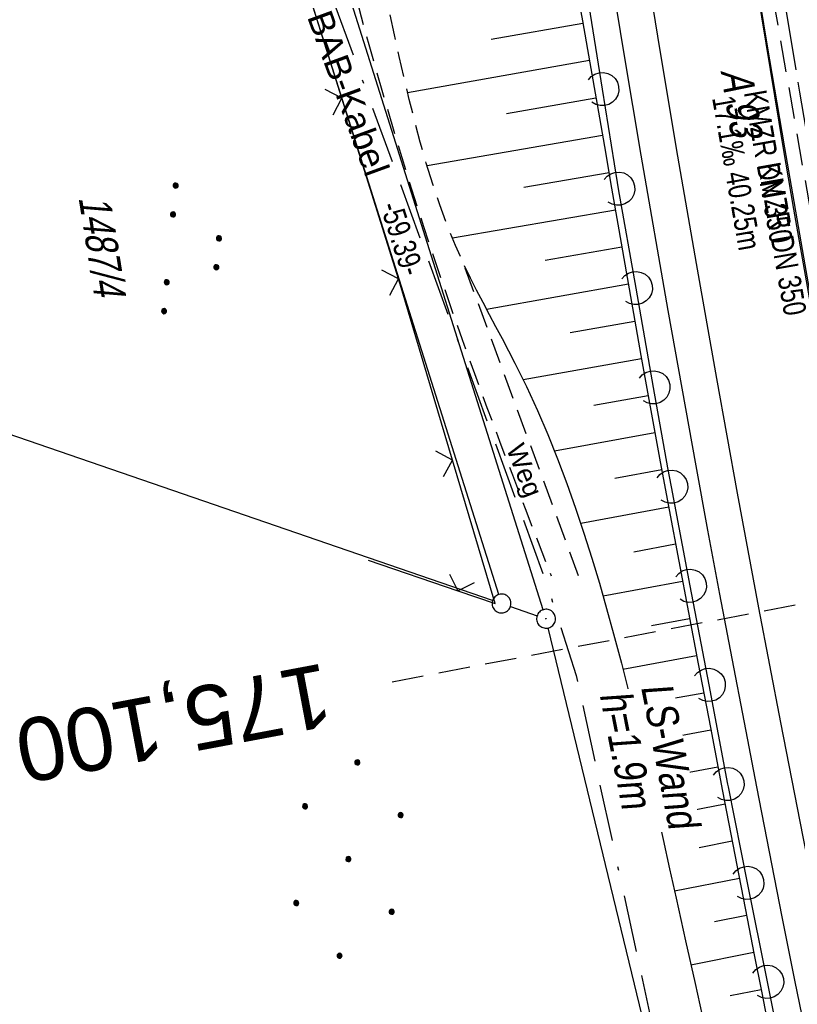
# Model space of a CAD drawing. Extents: x 508367 to 508796, y 450874 to 451833.
# Tile 14 of 37: x 508464 to 508526, y 451308 to 451386. Entities that reach past the tile are written whole.
import ezdxf
from ezdxf.enums import TextEntityAlignment as Align

# ---------------------------------------------------------------- set-up
doc = ezdxf.new("R2010")
doc.units = 0
doc.header["$LTSCALE"] = 10
doc.header["$MEASUREMENT"] = 0
for name, pattern in [('ACAD_ISO16W100', [73, 15, -6.5, 15, -6.5, 15, -7, 1, -7]), ('ACHSE', [5.5, 4, -0.5, 0.5, -0.5]), ('LT00', [0]), ('LT11', [0.3, 0.2, -0.1]), ('LT17', [0.15, 0.1, -0.05]), ('STRICHLINIE2', [0.375, 0.25, -0.125])]:
    doc.linetypes.add(name, pattern=pattern)
doc.layers.get('0').update_dxf_attribs({"linetype": 'LT00'})
for name, color, linetype in [('--EK_FBR', 250, 'LT00'), ('--EK_Haltung', 7, 'STRICHLINIE2'), ('--EK_Haltung-Text', 140, 'LT00'), ('--EK_ST-93-1', 30, 'LT17'), ('--EL_DFK_AB_L', 21, 'LT00'), ('--EL_DFK_AB_P', 7, 'LT00'), ('--EL_Haltung', 182, 'STRICHLINIE2'), ('--EL_Haltung-Text', 182, 'LT00'), ('-AX-093', 35, 'ACHSE'), ('ABSTAND', 8, 'LT00'), ('BAB-KABEL', 220, 'ACAD_ISO16W100'), ('BAB-KABEL_TEXT', 221, 'Continuous'), ('DFK_AB_L', 21, 'LT00'), ('DFK_AB_P', 7, 'LT00'), ('DFK_BES-WEGE', 255, 'LT00'), ('DFK_FLUR_NR', 250, 'LT00'), ('DFK_GZPKT', 250, 'LT00'), ('DFK_KATASTER', 250, 'LT00'), ('DFK_NUTZUNG', 250, 'LT00'), ('FELDWEG_TEXT', 250, 'Continuous'), ('LS-WAND_TEXT', 11, 'Continuous'), ('V121_AFBR_BAB', 250, 'LT00'), ('V121_BOESCH', 250, 'LT00'), ('V121_BOSCHUNG', 250, 'LT00'), ('V121_FELDWEG', 250, 'LT11'), ('V121_H_BORD', 8, 'LT00'), ('V121_LAERM', 11, 'LT00'), ('V121_LD_MARK', 250, 'LT00'), ('V121_ZAUN', 40, 'LT00')]:
    doc.layers.add(name, color=color, linetype=linetype)
doc.styles.add('Beschrift', font='ARIAL.TTF')
doc.styles.add('Haltungsbeschriftung', font='ARIAL.TTF', dxfattribs={"width": 0.75})
doc.styles.get("Standard").update_dxf_attribs({"font": 'ARIAL.TTF'})

# ---------------------------------------------------------------- blocks, each defined once
blk = doc.blocks.new('SYMB7010')
at = {"color": 0, "linetype": 'ByBlock'}
for points in [[(-0.031408, 0.499213), (-0.093728, 0.49134), (-0.15457, 0.475719), (-0.212975, 0.452595), (-0.268021, 0.422333), (-0.31884, 0.385411), (-0.36463, 0.342411), (-0.40467, 0.29401), (-0.438329, 0.240973), (-0.465074, 0.184136), (-0.484486, 0.124395), (-0.496256, 0.062692), (-0.5002, 0)], [(-0.5002, 0), (-0.496256, -0.062692), (-0.484486, -0.124395), (-0.465075, -0.184136), (-0.438329, -0.240973), (-0.404671, -0.29401), (-0.36463, -0.342411), (-0.31884, -0.385411), (-0.268021, -0.422333), (-0.212975, -0.452595), (-0.154571, -0.475719), (-0.093728, -0.49134), (-0.031408, -0.499213), (0.031408, -0.499213)], [(0.5002, 0), (0.496256, 0.062692), (0.484485, 0.124395), (0.465074, 0.184136), (0.438329, 0.240973), (0.40467, 0.29401), (0.36463, 0.342411), (0.31884, 0.385411), (0.268021, 0.422333), (0.212975, 0.452595), (0.15457, 0.475719), (0.093728, 0.49134), (0.031408, 0.499213), (-0.031408, 0.499213)], [(0.031408, -0.499213), (0.093728, -0.491341), (0.15457, -0.475719), (0.212975, -0.452595), (0.268021, -0.422333), (0.31884, -0.385411), (0.36463, -0.342411), (0.404671, -0.294011), (0.438329, -0.240974), (0.465075, -0.184136), (0.484486, -0.124395), (0.496256, -0.062692), (0.500201, 0)]]:
    blk.add_lwpolyline(points, dxfattribs=at)
blk = doc.blocks.new('SYMB7111')
at = {"color": 0, "linetype": 'ByBlock'}
for p, q in [((-0.13, 0.202919), (-0.13, 0.177081)), ((-0.125, 0.172895), (-0.125, 0.207105)), ((-0.12, 0.209164), (-0.12, 0.170836)), ((-0.115, 0.170204), (-0.115, 0.209796)), ((-0.11, 0.209164), (-0.11, 0.170836)), ((-0.105, 0.172895), (-0.105, 0.207105)), ((-0.1, 0.202919), (-0.1, 0.177081)), ((-0.095, 0.189874), (-0.095, 0.190146)), ((0.1, 0.202919), (0.1, 0.177081)), ((0.105, 0.172895), (0.105, 0.207105)), ((0.11, 0.209164), (0.11, 0.170836)), ((0.115, 0.170204), (0.115, 0.209796)), ((0.12, 0.209164), (0.12, 0.170836)), ((0.125, 0.172895), (0.125, 0.207105)), ((0.13, 0.202919), (0.13, 0.177081)), ((0.135, 0.189874), (0.135, 0.190146)), ((-0.515, -0.177081), (-0.515, -0.202919)), ((-0.51, -0.207105), (-0.51, -0.172895)), ((-0.505, -0.170836), (-0.505, -0.209164)), ((-0.5, -0.209796), (-0.5, -0.170204)), ((-0.495, -0.170836), (-0.495, -0.209164)), ((-0.49, -0.207105), (-0.49, -0.172895)), ((-0.485, -0.177081), (-0.485, -0.202919)), ((-0.48, -0.190126), (-0.48, -0.189854)), ((-0.285, -0.177081), (-0.285, -0.202919)), ((-0.28, -0.207105), (-0.28, -0.172895)), ((-0.275, -0.170836), (-0.275, -0.209164)), ((-0.27, -0.209796), (-0.27, -0.170204)), ((-0.265, -0.170836), (-0.265, -0.209164)), ((-0.26, -0.207105), (-0.26, -0.172895)), ((-0.255, -0.177081), (-0.255, -0.202919)), ((-0.25, -0.190126), (-0.25, -0.189854)), ((0.255, -0.177081), (0.255, -0.202919)), ((0.26, -0.207105), (0.26, -0.172895)), ((0.265, -0.170836), (0.265, -0.209164)), ((0.27, -0.209796), (0.27, -0.170204)), ((0.275, -0.170836), (0.275, -0.209164)), ((0.28, -0.207105), (0.28, -0.172895)), ((0.285, -0.177081), (0.285, -0.202919)), ((0.29, -0.190126), (0.29, -0.189854)), ((0.485, -0.177081), (0.485, -0.202919)), ((0.49, -0.207105), (0.49, -0.172895)), ((0.495, -0.170836), (0.495, -0.209164)), ((0.5, -0.209796), (0.5, -0.170204)), ((0.505, -0.170836), (0.505, -0.209164)), ((0.51, -0.207105), (0.51, -0.172895)), ((0.515, -0.177081), (0.515, -0.202919)), ((0.52, -0.190126), (0.52, -0.189854))]:
    blk.add_line(p, q, dxfattribs=at)
for points in [[(-0.095, 0.19), (-0.096981, 0.198678), (-0.10253, 0.205637), (-0.11055, 0.209499), (-0.11945, 0.209499), (-0.12747, 0.205637), (-0.133019, 0.198678), (-0.135, 0.19), (-0.133019, 0.181322), (-0.12747, 0.174363), (-0.11945, 0.170501), (-0.11055, 0.170501), (-0.10253, 0.174363), (-0.096981, 0.181322), (-0.095, 0.19)], [(0.135, 0.19), (0.133019, 0.198678), (0.12747, 0.205637), (0.11945, 0.209499), (0.11055, 0.209499), (0.10253, 0.205637), (0.096981, 0.198678), (0.095, 0.19), (0.096981, 0.181322), (0.10253, 0.174363), (0.11055, 0.170501), (0.11945, 0.170501), (0.12747, 0.174363), (0.133019, 0.181322), (0.135, 0.19)], [(-0.48, -0.19), (-0.481981, -0.181322), (-0.48753, -0.174363), (-0.49555, -0.170501), (-0.50445, -0.170501), (-0.51247, -0.174363), (-0.518019, -0.181322), (-0.52, -0.19), (-0.518019, -0.198678), (-0.51247, -0.205637), (-0.50445, -0.209499), (-0.49555, -0.209499), (-0.48753, -0.205637), (-0.481981, -0.198678), (-0.48, -0.19)], [(-0.25, -0.19), (-0.251981, -0.181322), (-0.25753, -0.174363), (-0.26555, -0.170501), (-0.27445, -0.170501), (-0.28247, -0.174363), (-0.288019, -0.181322), (-0.29, -0.19), (-0.288019, -0.198678), (-0.28247, -0.205637), (-0.27445, -0.209499), (-0.26555, -0.209499), (-0.25753, -0.205637), (-0.251981, -0.198678), (-0.25, -0.19)], [(0.29, -0.19), (0.288019, -0.181322), (0.28247, -0.174363), (0.27445, -0.170501), (0.26555, -0.170501), (0.25753, -0.174363), (0.251981, -0.181322), (0.25, -0.19), (0.251981, -0.198678), (0.25753, -0.205637), (0.26555, -0.209499), (0.27445, -0.209499), (0.28247, -0.205637), (0.288019, -0.198678), (0.29, -0.19)], [(0.52, -0.19), (0.518019, -0.181322), (0.51247, -0.174363), (0.50445, -0.170501), (0.49555, -0.170501), (0.48753, -0.174363), (0.481981, -0.181322), (0.48, -0.19), (0.481981, -0.198678), (0.48753, -0.205637), (0.49555, -0.209499), (0.50445, -0.209499), (0.51247, -0.205637), (0.518019, -0.198678), (0.52, -0.19)]]:
    blk.add_lwpolyline(points, dxfattribs=at)
blk = doc.blocks.new('Ackerland7')
at = {"layer": 'DFK_NUTZUNG', "color": 0, "linetype": 'ByBlock'}
for p, q in [((-4, 3.928), (-4, 3.67)), ((-3.95, 3.628), (-3.95, 3.97)), ((-3.9, 3.99), (-3.9, 3.607)), ((-3.85, 3.601), (-3.85, 3.997)), ((-3.8, 3.99), (-3.8, 3.607)), ((-3.75, 3.628), (-3.75, 3.97)), ((-3.7, 3.928), (-3.7, 3.67)), ((3.7, 3.929), (3.7, 3.671)), ((3.75, 3.629), (3.75, 3.971)), ((3.8, 3.992), (3.8, 3.608)), ((3.85, 3.602), (3.85, 3.998)), ((3.9, 3.992), (3.9, 3.608)), ((3.95, 3.629), (3.95, 3.971)), ((4, 3.929), (4, 3.671)), ((-3.65, 3.798), (-3.65, 3.8)), ((4.05, 3.799), (4.05, 3.801)), ((-7.85, 0.129), (-7.85, -0.129)), ((-7.8, -0.171), (-7.8, 0.171)), ((-7.75, 0.192), (-7.75, -0.192)), ((-7.7, -0.198), (-7.7, 0.198)), ((-7.65, 0.192), (-7.65, -0.192)), ((-7.6, -0.171), (-7.6, 0.171)), ((-7.55, 0.129), (-7.55, -0.129)), ((-7.5, -0.001), (-7.5, 0.001)), ((-0.15, 0.129), (-0.15, -0.129)), ((-0.1, -0.171), (-0.1, 0.171)), ((-0.05, 0.192), (-0.05, -0.192)), ((0, -0.198), (0, 0.198)), ((0.05, 0.192), (0.05, -0.192)), ((0.1, -0.171), (0.1, 0.171)), ((0.15, 0.129), (0.15, -0.129)), ((0.2, -0.001), (0.2, 0.001)), ((7.55, 0.129), (7.55, -0.129)), ((7.6, -0.171), (7.6, 0.171)), ((7.65, 0.192), (7.65, -0.192)), ((7.7, -0.198), (7.7, 0.198)), ((7.75, 0.192), (7.75, -0.192)), ((7.8, -0.171), (7.8, 0.171)), ((7.85, 0.129), (7.85, -0.129)), ((7.9, -0.001), (7.9, 0.001)), ((-4, -3.671), (-4, -3.929)), ((-3.95, -3.971), (-3.95, -3.629)), ((-3.9, -3.608), (-3.9, -3.992)), ((-3.85, -3.998), (-3.85, -3.602)), ((-3.8, -3.608), (-3.8, -3.992)), ((-3.75, -3.971), (-3.75, -3.629)), ((-3.7, -3.671), (-3.7, -3.929)), ((-3.65, -3.801), (-3.65, -3.799)), ((3.7, -3.671), (3.7, -3.929)), ((3.75, -3.971), (3.75, -3.629)), ((3.8, -3.608), (3.8, -3.992)), ((3.85, -3.998), (3.85, -3.602)), ((3.9, -3.608), (3.9, -3.992)), ((3.95, -3.971), (3.95, -3.629)), ((4, -3.671), (4, -3.929)), ((4.05, -3.801), (4.05, -3.799))]:
    blk.add_line(p, q, dxfattribs=at)
for points in [[(-3.65, 3.799), (-3.67, 3.886), (-3.725, 3.955), (-3.805, 3.994), (-3.894, 3.994), (-3.975, 3.955), (-4.03, 3.886), (-4.05, 3.799), (-4.03, 3.712), (-3.975, 3.642), (-3.894, 3.604), (-3.805, 3.604), (-3.725, 3.642), (-3.67, 3.712), (-3.65, 3.799)], [(4.05, 3.8), (4.03, 3.887), (3.975, 3.956), (3.894, 3.995), (3.805, 3.995), (3.725, 3.956), (3.67, 3.887), (3.65, 3.8), (3.67, 3.713), (3.725, 3.644), (3.805, 3.605), (3.894, 3.605), (3.975, 3.644), (4.03, 3.713), (4.05, 3.8)], [(-7.5, 0), (-7.52, 0.087), (-7.575, 0.156), (-7.655, 0.195), (-7.744, 0.195), (-7.825, 0.156), (-7.88, 0.087), (-7.9, 0)], [(0.2, 0), (0.18, 0.087), (0.125, 0.156), (0.045, 0.195), (-0.044, 0.195), (-0.125, 0.156), (-0.18, 0.087), (-0.2, 0)], [(-0.2, 0), (-0.18, -0.087), (-0.125, -0.156), (-0.044, -0.195), (0.045, -0.195), (0.125, -0.156), (0.18, -0.087), (0.2, 0)], [(7.9, 0), (7.88, 0.087), (7.825, 0.156), (7.744, 0.195), (7.655, 0.195), (7.575, 0.156), (7.52, 0.087), (7.5, 0)], [(7.5, 0), (7.52, -0.087), (7.575, -0.156), (7.655, -0.195), (7.744, -0.195), (7.825, -0.156), (7.88, -0.087), (7.9, 0)], [(-7.9, 0), (-7.88, -0.087), (-7.825, -0.156), (-7.744, -0.195), (-7.655, -0.195), (-7.575, -0.156), (-7.52, -0.087), (-7.5, 0)], [(-3.65, -3.8), (-3.67, -3.713), (-3.725, -3.644), (-3.805, -3.605), (-3.894, -3.605), (-3.975, -3.644), (-4.03, -3.713), (-4.05, -3.8), (-4.03, -3.887), (-3.975, -3.956), (-3.894, -3.995), (-3.805, -3.995), (-3.725, -3.956), (-3.67, -3.887), (-3.65, -3.8)], [(4.05, -3.8), (4.03, -3.713), (3.975, -3.644), (3.894, -3.605), (3.805, -3.605), (3.725, -3.644), (3.67, -3.713), (3.65, -3.8), (3.67, -3.887), (3.725, -3.956), (3.805, -3.995), (3.894, -3.995), (3.975, -3.956), (4.03, -3.887), (4.05, -3.8)]]:
    blk.add_lwpolyline(points, dxfattribs=at)
blk = doc.blocks.new('SYMB0003')
at = {"color": 0, "linetype": 'ByBlock'}
for p, q in [((-0.015712, 0), (0.010166, 0.012015)), ((0, -0.021257), (-0.015712, 0)), ((0.010166, 0.012015), (0, -0.021257))]:
    blk.add_line(p, q, dxfattribs=at)
for points in [[(-0.031395, 0.499013), (-0.093691, 0.491144), (-0.154509, 0.475528), (-0.21289, 0.452414), (-0.267913, 0.422164), (-0.318712, 0.385257), (-0.364484, 0.342274), (-0.404509, 0.293893), (-0.438154, 0.240877), (-0.464888, 0.184062), (-0.484292, 0.124345), (-0.496058, 0.062667), (-0.5, 0)], [(-0.5, 0), (-0.496058, -0.062667), (-0.484292, -0.124345), (-0.464888, -0.184062), (-0.438154, -0.240877), (-0.404509, -0.293893), (-0.364485, -0.342274), (-0.318712, -0.385257), (-0.267914, -0.422164), (-0.21289, -0.452414), (-0.154509, -0.475529), (-0.093691, -0.491144), (-0.031395, -0.499014), (0.031395, -0.499014)], [(0.5, 0), (0.496057, 0.062667), (0.484292, 0.124345), (0.464888, 0.184062), (0.438153, 0.240877), (0.404509, 0.293893), (0.364484, 0.342274), (0.318712, 0.385257), (0.267913, 0.422164), (0.21289, 0.452414), (0.154509, 0.475528), (0.093691, 0.491144), (0.031395, 0.499013), (-0.031395, 0.499013)], [(0.031395, -0.499014), (0.093691, -0.491144), (0.154509, -0.475529), (0.21289, -0.452414), (0.267914, -0.422164), (0.318712, -0.385257), (0.364485, -0.342274), (0.404509, -0.293893), (0.438154, -0.240877), (0.464889, -0.184062), (0.484292, -0.124345), (0.496058, -0.062667), (0.5, 0)]]:
    blk.add_lwpolyline(points, dxfattribs=at)
blk = doc.blocks.new('SYMB7122')
at = {"color": 0, "linetype": 'ByBlock'}
for points in [[(-0.109975, -0.002365), (-0.106745, 0.026562), (-0.096041, 0.053629), (-0.078613, 0.076941), (-0.055681, 0.094866), (-0.028851, 0.106149), (0, 0.11)], [(0, 0.11), (0.028851, 0.106149), (0.055681, 0.094866), (0.078613, 0.076941), (0.096041, 0.053629), (0.106745, 0.026562), (0.109975, -0.002365)], [(-0.075234, -0.080249), (-0.093647, -0.057708), (-0.105504, -0.031126), (-0.109975, -0.002365)], [(0.109975, -0.002365), (0.105504, -0.031126), (0.093647, -0.057708), (0.075234, -0.080249)]]:
    blk.add_lwpolyline(points, dxfattribs=at)
blk = doc.blocks.new('SYMB0024')
at = {"color": 0, "linetype": 'ByBlock'}
for p, q in [((-0.5, 0.5), (0, 0)), ((0, 0), (0.5, 0.5))]:
    blk.add_line(p, q, dxfattribs=at)

msp = doc.modelspace()

# ---------------------------------------------------------------- linework, layer by layer
at = {"layer": '--EK_FBR'}
msp.add_lwpolyline([(508534.309, 451267.85), (508533.434, 451271.748), (508532.567, 451275.647), (508531.284, 451281.509), (508530.023, 451287.376), (508528.783, 451293.247), (508527.563, 451299.123), (508526.511, 451304.268), (508525.472, 451309.416), (508524.446, 451314.566), (508523.43, 451319.718), (508522.424, 451324.872), (508521.44, 451329.96), (508520.466, 451335.05), (508519.502, 451340.142), (508518.55, 451345.236), (508517.61, 451350.333), (508515.397, 451362.643), (508513.264, 451374.968), (508511.941, 451382.853), (508510.65, 451390.744)], dxfattribs=at)
at = {"layer": '--EK_FBR', "color": 2}
msp.add_lwpolyline([(508522.449, 451388.037), (508523.129, 451383.851), (508523.819, 451379.667), (508524.521, 451375.485), (508525.341, 451370.692), (508526.178, 451365.902), (508527.029, 451361.114), (508527.893, 451356.328), (508528.769, 451351.545), (508529.688, 451346.591), (508530.618, 451341.64), (508531.558, 451336.69), (508532.507, 451331.742), (508533.464, 451326.796), (508534.454, 451321.72), (508535.453, 451316.646), (508536.462, 451311.575), (508537.483, 451306.505), (508538.516, 451301.438), (508540.182, 451293.409), (508541.883, 451285.388), (508543.617, 451277.374), (508544.639, 451272.721), (508545.671, 451268.071)], dxfattribs=at)
at = {"layer": '--EK_Haltung'}
msp.add_line((508529.942, 451352.021), (508523.254, 451390.184), dxfattribs=at)
at = {"layer": '--EK_ST-93-1', "ltscale": 2.5}
msp.add_line((508532.82, 451340.671), (508493.529, 451333.181), dxfattribs=at)
at = {"layer": '--EL_DFK_AB_L'}
msp.add_line((508505.495, 451338.915), (508488.066, 451394.114), dxfattribs=at)
at = {"layer": '--EL_Haltung'}
msp.add_line((508529.942, 451352.021), (508523.254, 451390.184), dxfattribs=at)
at = {"layer": '-AX-093', "ltscale": 0.2}
msp.add_lwpolyline([(508513.237, 451467.129), (508514.419, 451457.415), (508515.657, 451447.708), (508516.949, 451438.008), (508518.295, 451428.316), (508519.694, 451418.63), (508521.145, 451408.953), (508522.647, 451399.283), (508524.199, 451389.621), (508525.8, 451379.967), (508527.449, 451370.322), (508529.146, 451360.684), (508530.888, 451351.055), (508532.676, 451341.434), (508534.509, 451331.821), (508536.384, 451322.217), (508538.302, 451312.621), (508540.262, 451303.034), (508542.263, 451293.455), (508544.303, 451283.884), (508546.381, 451274.322), (508547.208, 451270.57), (508550.298, 451256.781)], dxfattribs=at)
at = {"layer": 'BAB-KABEL', "ltscale": 0.03, "flags": 128}
msp.add_lwpolyline([(508481.132, 451805.487), (508478.836, 451792.344), (508487.53, 451759.381), (508487.306, 451756.485), (508474.349, 451741.908), (508468.834, 451735.707), (508475.952, 451649.564), (508469.739, 451597.109), (508469.509, 451571.11), (508469.046, 451544.183), (508471.274, 451515.157), (508471.836, 451512.79), (508471.5, 451511.439), (508473.754, 451501.972), (508475.555, 451491.804), (508479.629, 451452.233), (508484.865, 451407.114), (508486.669, 451393.18), (508505.806, 451340.85), (508508.108, 451333.687), (508512.985, 451311.226), (508516.785, 451293.97), (508526.19, 451263.356), (508527.757, 451255.005), (508529.063, 451245.611), (508536.658, 451213.69), (508542.402, 451189.944), (508551.825, 451153.06), (508568.817, 451102.085), (508574.051, 451078.792), (508579.274, 451054.785), (508581.625, 451046.956), (508586.587, 451032.083), (508591.025, 451018.513), (508595.204, 451005.728), (508599.039, 450995.064), (508614.645, 450954.692), (508622.355, 450920.863), (508627.493, 450900.732), (508631.741, 450892.817)], dxfattribs=at)
at = {"layer": 'DFK_AB_L'}
for p, q in [((508505.495, 451338.915), (508488.066, 451394.114)), ((508524.144, 451262.158), (508505.897, 451337.471))]:
    msp.add_line(p, q, dxfattribs=at)
at = {"layer": 'DFK_KATASTER'}
for p, q in [((508501.965, 451340.124), (508485.146, 451393.405)), ((508501.481, 451339.653), (508455.26, 451355.536)), ((508502.9, 451339.166), (508505.011, 451338.442))]:
    msp.add_line(p, q, dxfattribs=at)
at = {"layer": 'V121_AFBR_BAB'}
msp.add_lwpolyline([(508534.309, 451267.85), (508533.434, 451271.748), (508532.567, 451275.647), (508531.284, 451281.509), (508530.023, 451287.376), (508528.783, 451293.247), (508527.563, 451299.123), (508526.511, 451304.268), (508525.472, 451309.416), (508524.446, 451314.566), (508523.43, 451319.718), (508522.424, 451324.872), (508521.44, 451329.96), (508520.466, 451335.05), (508519.502, 451340.142), (508518.55, 451345.236), (508517.61, 451350.333), (508515.397, 451362.643), (508513.264, 451374.968), (508511.941, 451382.853), (508510.65, 451390.744)], dxfattribs=at)
at = {"layer": 'V121_AFBR_BAB', "color": 0}
msp.add_lwpolyline([(508522.449, 451388.037), (508523.129, 451383.851), (508523.819, 451379.667), (508524.521, 451375.485), (508525.341, 451370.692), (508526.178, 451365.902), (508527.029, 451361.114), (508527.893, 451356.328), (508528.769, 451351.545), (508529.688, 451346.591), (508530.618, 451341.64), (508531.558, 451336.69), (508532.507, 451331.742), (508533.464, 451326.796), (508534.454, 451321.72), (508535.453, 451316.646), (508536.462, 451311.575), (508537.483, 451306.505), (508538.516, 451301.438), (508540.182, 451293.409), (508541.883, 451285.388), (508543.617, 451277.374), (508544.639, 451272.721), (508545.671, 451268.071)], dxfattribs=at)
at = {"layer": 'V121_BOESCH'}
for points in [[(508508.167, 451388.057), (508508.603, 451385.605), (508509.188, 451382.291), (508509.768, 451378.976), (508510.345, 451375.661), (508510.92, 451372.346), (508511.496, 451369.03), (508512.074, 451365.716), (508512.656, 451362.401), (508513.244, 451359.088), (508513.979, 451355.006), (508514.723, 451350.925), (508515.477, 451346.845), (508516.238, 451342.767), (508517.006, 451338.691), (508517.78, 451334.615), (508518.744, 451329.564), (508519.713, 451324.514), (508520.687, 451319.466), (508521.665, 451314.418), (508522.224, 451311.54), (508522.787, 451308.663), (508523.355, 451305.786)], [(508499.234, 451366.227), (508499.704, 451365.246), (508500.193, 451364.273), (508500.696, 451363.305), (508501.209, 451362.341), (508501.726, 451361.378), (508502.242, 451360.414), (508502.754, 451359.448), (508503.255, 451358.477)], [(508503.255, 451358.477), (508504.171, 451356.609), (508505.037, 451354.719), (508505.855, 451352.807), (508506.629, 451350.877), (508507.362, 451348.93), (508508.058, 451346.967), (508508.718, 451344.991), (508509.347, 451343.004), (508509.947, 451341.008), (508510.522, 451339.004), (508511.075, 451336.994)], [(508511.075, 451336.994), (508511.688, 451334.675), (508512.278, 451332.352), (508512.849, 451330.026), (508513.403, 451327.697), (508513.943, 451325.365), (508514.473, 451323.033), (508514.995, 451320.699), (508515.513, 451318.365), (508516.029, 451316.032)], [(508516.029, 451316.032), (508516.778, 451312.647), (508517.532, 451309.264), (508518.291, 451305.879), (508519.057, 451302.493), (508519.832, 451299.102), (508520.617, 451295.707)]]:
    msp.add_lwpolyline(points, dxfattribs=at)
at = {"layer": 'V121_BOSCHUNG'}
for p, q in [((508508.637, 451385.416), (508501.357, 451384.129)), ((508509.158, 451382.461), (508494.751, 451379.915)), ((508509.678, 451379.493), (508502.577, 451378.252)), ((508510.195, 451376.525), (508496.289, 451374.119)), ((508510.71, 451373.556), (508503.962, 451372.401)), ((508511.221, 451370.613), (508498.297, 451368.375)), ((508511.733, 451367.671), (508505.647, 451366.605)), ((508512.247, 451364.728), (508500.999, 451362.734)), ((508512.767, 451361.774), (508507.628, 451360.862)), ((508513.292, 451358.82), (508503.909, 451357.156)), ((508513.821, 451355.879), (508509.514, 451355.103)), ((508514.354, 451352.94), (508506.391, 451351.483)), ((508514.893, 451350.001), (508511.184, 451349.311)), ((508515.439, 451347.051), (508508.467, 451345.755)), ((508515.989, 451344.101), (508512.688, 451343.488)), ((508516.542, 451341.153), (508510.244, 451339.982)), ((508517.098, 451338.205), (508514.075, 451337.643)), ((508517.657, 451335.257), (508511.817, 451334.172)), ((508518.219, 451332.31), (508515.384, 451331.783)), ((508518.78, 451329.374), (508513.255, 451328.325)), ((508519.343, 451326.439), (508516.64, 451325.915)), ((508519.908, 451323.503), (508514.603, 451322.454)), ((508520.476, 451320.557), (508517.866, 451320.041)), ((508521.046, 451317.612), (508515.904, 451316.595)), ((508521.617, 451314.666), (508519.084, 451314.166)), ((508522.189, 451311.722), (508517.203, 451310.736)), ((508522.764, 451308.777), (508520.311, 451308.292))]:
    msp.add_line(p, q, dxfattribs=at)
at = {"layer": 'V121_FELDWEG', "flags": 128}
for points in [[(508508.304, 451341.603), (508499.234, 451366.227), (508498.532, 451367.808), (508497.885, 451369.411), (508497.288, 451371.035), (508496.736, 451372.676), (508496.224, 451374.333), (508495.747, 451376.005), (508495.3, 451377.688), (508494.879, 451379.381), (508494.477, 451381.083), (508494.09, 451382.789), (508493.713, 451384.5), (508493.34, 451386.212), (508492.968, 451387.924), (508492.591, 451389.634), (508492.203, 451391.339), (508491.805, 451393.025), (508491.395, 451394.705), (508490.978, 451396.382), (508490.556, 451398.055), (508490.133, 451399.727), (508489.713, 451401.398), (508489.299, 451403.07), (508488.895, 451404.743), (508488.503, 451406.42), (508488.129, 451408.1), (508487.578, 451410.758), (508487.075, 451413.428), (508486.615, 451416.107), (508486.196, 451418.795), (508485.814, 451421.49), (508485.467, 451424.19), (508485.151, 451426.894), (508484.863, 451429.601), (508484.616, 451432.132), (508484.387, 451434.664), (508484.172, 451437.197), (508483.968, 451439.729), (508483.771, 451442.262), (508483.576, 451444.795), (508483.382, 451447.328), (508483.183, 451449.86), (508482.976, 451452.392), (508482.7, 451455.582), (508482.408, 451458.771), (508482.103, 451461.959), (508481.788, 451465.146), (508481.464, 451468.332), (508481.135, 451471.519), (508480.804, 451474.705), (508480.413, 451476.857), (508480.019, 451479.008), (508479.616, 451481.158), (508479.202, 451483.305), (508478.773, 451485.449), (508478.325, 451487.589), (508478, 451489.08), (508477.667, 451490.569), (508477.332, 451492.058), (508476.997, 451493.547), (508476.668, 451495.037), (508476.348, 451496.529), (508476.042, 451498.024), (508475.829, 451499.112), (508475.621, 451500.2)], [(508472.066, 451499.095), (508473.939, 451496.976), (508476.436, 451486.879), (508476.797, 451484.775), (508477.156, 451482.67), (508477.508, 451480.564), (508477.852, 451478.457), (508478.185, 451476.349), (508478.503, 451474.238), (508478.891, 451471.496), (508479.252, 451468.751), (508479.589, 451466.002), (508479.904, 451463.25), (508480.199, 451460.496), (508480.477, 451457.74), (508480.74, 451454.982), (508480.99, 451452.224), (508481.211, 451449.689), (508481.426, 451447.154), (508481.638, 451444.618), (508481.849, 451442.083), (508482.061, 451439.548), (508482.277, 451437.013), (508482.501, 451434.478), (508482.733, 451431.944), (508482.978, 451429.411), (508483.256, 451426.696), (508483.554, 451423.982), (508483.875, 451421.271), (508484.222, 451418.563), (508484.597, 451415.86), (508485.004, 451413.162), (508485.446, 451410.469), (508485.925, 451407.784), (508486.39, 451405.376), (508486.885, 451402.973), (508487.408, 451400.576), (508487.956, 451398.184), (508488.526, 451395.797), (508489.115, 451393.414), (508489.72, 451391.035), (508490.678, 451387.388), (508491.67, 451383.751), (508492.697, 451380.125), (508493.762, 451376.509), (508494.866, 451372.906), (508496.01, 451369.316), (508497.196, 451365.74), (508498.125, 451363.035), (508499.076, 451360.338), (508500.047, 451357.648), (508501.035, 451354.963), (508502.037, 451352.284), (508503.049, 451349.608), (508504.071, 451346.935), (508505.097, 451344.264), (508506.127, 451341.594)]]:
    msp.add_lwpolyline(points, dxfattribs=at)
at = {"layer": 'V121_H_BORD'}
msp.add_lwpolyline([(508546.789, 451263.622), (508544.695, 451273.071), (508542.641, 451282.528), (508540.626, 451291.995), (508538.649, 451301.469), (508536.761, 451310.702), (508534.911, 451319.942), (508533.098, 451329.191), (508531.325, 451338.446), (508529.592, 451347.709), (508527.899, 451356.98), (508526.249, 451366.258), (508524.641, 451375.544), (508523.254, 451383.772), (508521.902, 451392.007), (508520.587, 451400.247), (508519.308, 451408.492), (508518.067, 451416.744), (508516.864, 451425.001), (508515.462, 451434.997), (508514.116, 451445.002), (508512.827, 451455.014), (508511.594, 451465.033)], dxfattribs=at)
at = {"layer": 'V121_LAERM'}
for p, q in [((508508.903, 451388.101), (508510.167, 451380.201)), ((508511.439, 451372.303), (508512.83, 451364.425)), ((508512.83, 451364.425), (508514.222, 451356.547)), ((508515.632, 451348.672), (508517.122, 451340.812)), ((508517.122, 451340.812), (508518.612, 451332.952)), ((508518.612, 451332.952), (508520.102, 451325.092)), ((508521.672, 451317.248), (508523.244, 451309.404)), ((508523.244, 451309.404), (508524.817, 451301.56))]:
    msp.add_line(p, q, dxfattribs=at)
for points in [[(508510.167, 451380.201), (508511.351, 451372.799), (508511.439, 451372.303)], [(508514.222, 451356.547), (508515.348, 451350.173), (508515.632, 451348.672)], [(508520.102, 451325.092), (508520.142, 451324.88), (508521.672, 451317.248)]]:
    msp.add_lwpolyline(points, dxfattribs=at)
at = {"layer": 'V121_LD_MARK'}
msp.add_lwpolyline([(508538.19, 451263.412), (508535.505, 451275.608), (508533.555, 451284.651), (508531.639, 451293.702), (508529.757, 451302.76), (508527.911, 451311.825), (508526.102, 451320.897), (508524.33, 451329.977), (508522.597, 451339.064), (508520.903, 451348.159), (508519.249, 451357.261), (508517.637, 451366.37), (508516.067, 451375.486), (508514.571, 451384.414), (508513.118, 451393.35), (508511.707, 451402.292), (508510.34, 451411.241), (508509.017, 451420.197), (508507.739, 451429.159), (508506.506, 451438.128), (508505.32, 451447.104), (508504.181, 451456.086), (508503.09, 451465.075)], dxfattribs=at)
at = {"layer": 'V121_ZAUN'}
for p, q in [((508494.026, 451365.165), (508489.54, 451379.478)), ((508491.626, 451342.839), (508498.722, 451340.412))]:
    msp.add_line(p, q, dxfattribs=at)
for points in [[(508489.54, 451379.478), (508486.217, 451390.081), (508485.033, 451393.785)], [(508498.301, 451350.787), (508494.241, 451364.478), (508494.026, 451365.165)], [(508498.722, 451340.412), (508501.678, 451339.401), (508498.301, 451350.787)]]:
    msp.add_lwpolyline(points, dxfattribs=at)

# ---------------------------------------------------------------- block references
at = {"layer": '--EL_DFK_AB_P', "xscale": 1.500000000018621, "yscale": 1.5, "zscale": 1.5, "rotation": 264.7377099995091}
msp.add_blockref('SYMB0003', (508505.72, 451338.199), dxfattribs=at)
at = {"layer": 'DFK_AB_P', "xscale": 1.500000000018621, "yscale": 1.5, "zscale": 1.5, "rotation": 264.7377099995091}
msp.add_blockref('SYMB0003', (508505.72, 451338.199), dxfattribs=at)
at = {"layer": 'DFK_GZPKT', "xscale": 1.500000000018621, "yscale": 1.5, "zscale": 1.5, "rotation": 264.7377099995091}
msp.add_blockref('SYMB7010', (508502.19, 451339.41), dxfattribs=at)
at = {"layer": 'DFK_NUTZUNG', "xscale": 10.00000000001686, "yscale": 10, "zscale": 10, "rotation": 264.7377100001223}
msp.add_blockref('SYMB7111', (508477.8, 451367.397), dxfattribs=at)
at = {"layer": 'DFK_NUTZUNG', "rotation": 264.7376999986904}
msp.add_blockref('Ackerland7', (508490.055, 451319.14), dxfattribs=at)
at = {"layer": 'V121_LAERM', "xscale": 12, "yscale": 12, "zscale": 12}
for p, rotation in [((508510.167, 451380.201), 279.08759), ((508511.439, 451372.303), 280.01783), ((508512.83, 451364.425), 280.01783), ((508514.222, 451356.547), 280.01783), ((508515.632, 451348.672), 280.73145), ((508517.122, 451340.812), 280.73145), ((508518.612, 451332.952), 280.73145), ((508520.102, 451325.092), 280.73145), ((508521.672, 451317.248), 281.33681), ((508523.244, 451309.404), 281.33681)]:
    msp.add_blockref('SYMB7122', p, dxfattribs=dict(at, rotation=rotation))
at = {"layer": 'V121_ZAUN', "yscale": 2.099999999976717, "zscale": 2.1}
for p, xscale, rotation in [((508489.54, 451379.478), 2.099999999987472, 107.4014600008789), ((508494.026, 451365.165), 2.099999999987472, 107.4014600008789), ((508498.301, 451350.787), 2.100000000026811, 106.5186600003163), ((508498.722, 451340.412), 2.100000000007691, 341.1173299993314)]:
    msp.add_blockref('SYMB0024', p, dxfattribs=dict(at, xscale=xscale, rotation=rotation))

# ---------------------------------------------------------------- texts
at = {"layer": '--EK_Haltung-Text', "style": 'Haltungsbeschriftung', "width": 0.75}
for s, p in [('KMZR DN 350', (508521.395, 451379.937)), ('17.1‰ 40.25m', (508518.874, 451379.495))]:
    msp.add_text(s, height=1.8, rotation=-80.06146, dxfattribs=at).set_placement(p)
at = {"layer": '--EK_ST-93-1', "style": 'Beschrift'}
msp.add_text('175,100', height=5, rotation=-169.31738, dxfattribs=at).set_placement((508488.618, 451332.243), align=Align.MIDDLE_LEFT)
at = {"layer": '--EL_Haltung-Text', "style": 'Haltungsbeschriftung', "width": 0.75}
msp.add_text('KMZR DN 350', height=1.8, rotation=-80.06146, dxfattribs=at).set_placement((508522.5, 451374.208))
at = {"layer": 'ABSTAND', "width": 0.75}
msp.add_text('-59.39-', height=1.8, rotation=-72.477, dxfattribs=at).set_placement((508492.552, 451370.938))
at = {"layer": 'BAB-KABEL_TEXT', "insert": (508490.982, 451380.222), "char_height": 2, "attachment_point": 2, "rotation": 290.08796, "style": 'Beschrift'}
msp.add_mtext('BAB-Kabel', dxfattribs=at)
at = {"layer": 'DFK_BES-WEGE', "oblique": 13.754, "width": 0.75}
msp.add_text('A 93', height=2.5, rotation=279.0666, dxfattribs=at).set_placement((508519.55, 451381.646))
at = {"layer": 'DFK_FLUR_NR', "oblique": 13.754, "width": 0.75}
msp.add_text('1487/4', height=2.5, rotation=279.0666, dxfattribs=at).set_placement((508468.66, 451371.599))
at = {"layer": 'FELDWEG_TEXT', "insert": (508502.121, 451351.547), "char_height": 1.5, "attachment_point": 7, "rotation": 291.34295, "style": 'Beschrift'}
msp.add_mtext('Weg', dxfattribs=at)

# ---------------------------------------------------------------- next in the draw order: texts
at = {"layer": 'LS-WAND_TEXT', "insert": (508509.927, 451332.178), "char_height": 2.5, "attachment_point": 7, "rotation": 281.0666, "line_spacing_factor": 0.8, "style": 'Beschrift', "bg_fill": 3, "box_fill_scale": 1, "bg_fill_color": 256, "bg_fill_transparency": 7190816}
msp.add_mtext('{\\Q7;\\W0.8;LS-Wand\\Ph=1.9m}', dxfattribs=at)

# ---------------------------------------------------------------- next in the draw order: linework, layer by layer
at = {"layer": '--EL_DFK_AB_L'}
msp.add_line((508524.144, 451262.158), (508505.897, 451337.471), dxfattribs=at)

doc.saveas('drawing.dxf')
